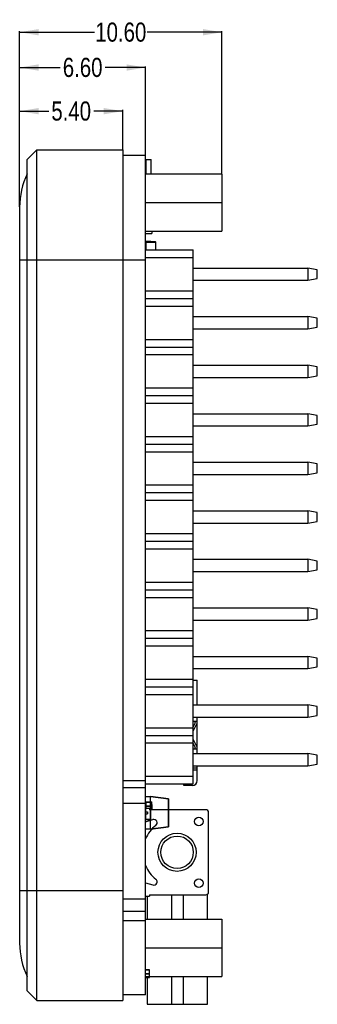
# Model space of a CAD drawing. Header units: millimetres. Extents: x 3 to 124, y -45 to 11.
# Tile 2 of 46: x 60 to 75, y -42 to 10. Entities that reach past the tile are written whole.
import ezdxf

# ---------------------------------------------------------------- set-up
doc = ezdxf.new("R2010")
doc.units = ezdxf.units.MM
doc.header["$LTSCALE"] = 1.21
doc.header["$MEASUREMENT"] = 0
doc.header["$PDMODE"] = 3
doc.header["$PDSIZE"] = 0.3125
doc.layers.get('0').update_dxf_attribs({"linetype": 'CONTINUOUS'})
doc.layers.get('DEFPOINTS').update_dxf_attribs({"linetype": 'CONTINUOUS'})
doc.layers.add('Dim', color=3, linetype='CONTINUOUS', lineweight=25)
doc.styles.get("Standard").update_dxf_attribs({"font": 'txt', "width": 0.8})
doc.dimstyles.get("Standard").update_dxf_attribs({"dimtxt": 0.15625, "dimasz": 0.1875, "dimexe": 0.125, "dimexo": 0.0625, "dimgap": 0.09, "dimtad": 0, "dimtih": 1, "dimtoh": 1, "dimzin": 4, "dimdsep": 46, "dimtxsty": 'STANDARD', "dimblk": '_FILLED', "dimblk1": '_FILLED', "dimblk2": '_FILLED', "dimcen": 0.09, "dimazin": 1, "dimtp": 0.01, "dimtm": 0.01, "dimtfac": 1, "dimtofl": 0, "dimtmove": 0, "dimatfit": 3, "dimldrblk": '_FILLED', "dimfxl": 1, "dimtolj": 1, "dimtzin": 4, "dimarcsym": 0})

# ---------------------------------------------------------------- blocks, each defined once
blk = doc.blocks.new('_FILLED')
at = {"color": 0, "linetype": 'ByBlock'}
blk.add_solid([(0, 0), (-1, 0.167), (-1, -0.167)], dxfattribs=at)
blk = doc.blocks.new('*D17')
at = {"color": 0, "linetype": 'ByBlock', "lineweight": -2}
for p, q in [((59.715, 0.028), (59.715, 5.091)), ((59.715, 5.028), (61.237, 5.028)), ((65.115, 5.028), (63.594, 5.028)), ((65.115, 3.028), (65.115, 5.091))]:
    blk.add_line(p, q, dxfattribs=at)
at = {"layer": 'DEFPOINTS', "color": 0, "linetype": 'ByBlock'}
for p in [(65.115, 2.997), (59.715, -0.003)]:
    blk.add_point(p, dxfattribs=at)
at = {"color": 0, "linetype": 'ByBlock', "lineweight": -2, "rotation": 180}
blk.add_blockref('_FILLED', (59.715, 5.028), dxfattribs=at)
at = {"color": 0, "linetype": 'ByBlock', "lineweight": -2}
blk.add_blockref('_FILLED', (65.115, 5.028), dxfattribs=at)
at = {"color": 0, "linetype": 'ByBlock', "lineweight": -2, "insert": (62.415, 5.028), "char_height": 1, "attachment_point": 5}
blk.add_mtext('\\A1;5.40', dxfattribs=at)
blk = doc.blocks.new('*D18')
at = {"color": 0, "linetype": 'ByBlock', "lineweight": -2}
for p, q in [((59.715, 0.028), (59.715, 7.373)), ((59.715, 7.311), (61.837, 7.311)), ((66.315, 7.311), (64.194, 7.311)), ((66.315, 2.733), (66.315, 7.373))]:
    blk.add_line(p, q, dxfattribs=at)
at = {"layer": 'DEFPOINTS', "color": 0, "linetype": 'ByBlock'}
for p in [(66.315, 2.702), (59.715, -0.003)]:
    blk.add_point(p, dxfattribs=at)
at = {"color": 0, "linetype": 'ByBlock', "lineweight": -2, "rotation": 180}
blk.add_blockref('_FILLED', (59.715, 7.311), dxfattribs=at)
at = {"color": 0, "linetype": 'ByBlock', "lineweight": -2}
blk.add_blockref('_FILLED', (66.315, 7.311), dxfattribs=at)
at = {"color": 0, "linetype": 'ByBlock', "lineweight": -2, "insert": (63.015, 7.311), "char_height": 1, "attachment_point": 5}
blk.add_mtext('\\A1;6.60', dxfattribs=at)
blk = doc.blocks.new('*D19')
at = {"color": 0, "linetype": 'ByBlock', "lineweight": -2}
for p, q in [((59.715, 0.06), (59.715, 9.22)), ((59.715, 9.158), (63.637, 9.158)), ((70.315, 9.158), (66.394, 9.158)), ((70.315, 1.778), (70.315, 9.22))]:
    blk.add_line(p, q, dxfattribs=at)
at = {"layer": 'DEFPOINTS', "color": 0, "linetype": 'ByBlock'}
for p in [(70.315, 1.747), (59.715, 0.028)]:
    blk.add_point(p, dxfattribs=at)
at = {"color": 0, "linetype": 'ByBlock', "lineweight": -2, "rotation": 180}
blk.add_blockref('_FILLED', (59.715, 9.158), dxfattribs=at)
at = {"color": 0, "linetype": 'ByBlock', "lineweight": -2}
blk.add_blockref('_FILLED', (70.315, 9.158), dxfattribs=at)
at = {"color": 0, "linetype": 'ByBlock', "lineweight": -2, "insert": (65.015, 9.158), "char_height": 1, "attachment_point": 5}
blk.add_mtext('\\A1;10.60', dxfattribs=at)

msp = doc.modelspace()

# ---------------------------------------------------------------- linework, layer by layer
at = {"color": 7, "linetype": 'Continuous'}
for p, q in [((60.115, 2.497), (60.615, 2.997)), ((60.615, -41.503), (60.615, 2.997)), ((60.615, 2.997), (65.115, 2.997)), ((65.115, 2.997), (65.115, -41.503)), ((66.315, 2.702), (65.115, 2.702)), ((66.315, -41.207), (66.315, 2.702)), ((60.115, -41.003), (60.115, 2.497)), ((66.335, 2.496), (66.335, 1.747)), ((66.335, 2.496), (66.615, 2.496)), ((66.615, 1.747), (66.615, 2.496)), ((66.315, 1.747), (70.315, 1.747)), ((70.315, 1.747), (70.315, -1.253)), ((66.315, 0.247), (70.315, 0.247)), ((59.715, -0.003), (59.715, -38.503)), ((66.315, -1.253), (70.315, -1.253)), ((66.315, -1.37), (66.64, -1.37)), ((66.315, -1.37), (66.64, -1.37)), ((66.64, -1.253), (66.64, -1.37)), ((66.64, -1.279), (66.65, -1.279)), ((66.65, -1.253), (66.65, -1.279)), ((66.315, -1.789), (66.64, -1.789)), ((66.315, -1.832), (66.331, -1.832)), ((66.331, -1.834), (66.331, -2.233)), ((66.346, -1.814), (66.346, -1.801)), ((66.59, -1.801), (66.346, -1.801)), ((66.351, -2.233), (66.351, -1.814)), ((66.59, -1.801), (66.59, -1.814)), ((66.64, -1.789), (66.64, -1.814)), ((66.331, -2.076), (66.315, -2.076)), ((66.315, -2.119), (66.331, -2.119)), ((66.315, -2.119), (66.331, -2.119)), ((59.715, -2.753), (66.315, -2.753)), ((65.115, -30), (66.315, -30)), ((65.115, -30.354), (66.315, -30.354)), ((66.315, -31.207), (65.115, -31.207)), ((59.715, -35.753), (65.115, -35.753)), ((66.315, -36.207), (65.115, -36.207)), ((66.315, -36.845), (65.115, -36.845)), ((66.315, -37.345), (65.115, -37.345)), ((66.315, -37.253), (70.315, -37.253)), ((70.315, -37.253), (70.315, -40.253)), ((66.315, -38.753), (70.315, -38.753)), ((66.315, -40.253), (70.315, -40.253)), ((60.115, -41.003), (60.615, -41.503)), ((66.315, -41.207), (65.115, -41.207)), ((60.615, -41.503), (65.115, -41.503))]:
    msp.add_line(p, q, dxfattribs=at)
at = {"color": 6, "linetype": 'Continuous'}
for p, q in [((66.331, -1.834), (66.831, -1.834)), ((66.831, -1.814), (66.351, -1.814)), ((66.831, -1.814), (66.831, -2.233)), ((66.831, -1.834), (66.851, -1.834)), ((66.851, -2.233), (66.851, -1.834)), ((66.315, -2.233), (68.815, -2.233)), ((68.815, -30.173), (68.815, -2.233)), ((66.315, -2.633), (68.815, -2.633)), ((68.815, -3.183), (74.815, -3.183)), ((74.815, -3.183), (74.815, -3.823)), ((75.315, -3.271), (74.815, -3.183)), ((75.315, -3.735), (75.315, -3.271)), ((68.815, -3.823), (74.815, -3.823)), ((74.815, -3.823), (75.315, -3.735)), ((66.315, -4.373), (68.815, -4.373)), ((66.315, -4.773), (68.815, -4.773)), ((66.315, -5.173), (68.815, -5.173)), ((68.815, -5.723), (74.815, -5.723)), ((74.815, -5.723), (74.815, -6.363)), ((75.315, -5.811), (74.815, -5.723)), ((75.315, -6.275), (75.315, -5.811)), ((68.815, -6.363), (74.815, -6.363)), ((74.815, -6.363), (75.315, -6.275)), ((66.315, -6.913), (68.815, -6.913)), ((66.315, -7.313), (68.815, -7.313)), ((66.315, -7.713), (68.815, -7.713)), ((68.815, -8.263), (74.815, -8.263)), ((74.815, -8.263), (74.815, -8.903)), ((75.315, -8.351), (74.815, -8.263)), ((75.315, -8.815), (75.315, -8.351)), ((68.815, -8.903), (74.815, -8.903)), ((74.815, -8.903), (75.315, -8.815)), ((66.315, -9.453), (68.815, -9.453)), ((66.315, -9.853), (68.815, -9.853)), ((66.315, -10.253), (68.815, -10.253)), ((68.815, -10.803), (74.815, -10.803)), ((74.815, -10.803), (74.815, -11.443)), ((75.315, -10.891), (74.815, -10.803)), ((75.315, -11.355), (75.315, -10.891)), ((68.815, -11.443), (74.815, -11.443)), ((74.815, -11.443), (75.315, -11.355)), ((66.315, -11.993), (68.815, -11.993)), ((66.315, -12.393), (68.815, -12.393)), ((66.315, -12.793), (68.815, -12.793)), ((68.815, -13.343), (74.815, -13.343)), ((74.815, -13.343), (74.815, -13.983)), ((75.315, -13.431), (74.815, -13.343)), ((74.815, -13.983), (75.315, -13.895)), ((75.315, -13.895), (75.315, -13.431)), ((68.815, -13.983), (74.815, -13.983)), ((66.315, -14.533), (68.815, -14.533)), ((66.315, -14.933), (68.815, -14.933)), ((66.315, -15.333), (68.815, -15.333)), ((68.815, -15.883), (74.815, -15.883)), ((75.315, -15.971), (74.815, -15.883)), ((74.815, -15.883), (74.815, -16.523)), ((75.315, -16.435), (75.315, -15.971)), ((74.815, -16.523), (75.315, -16.435)), ((68.815, -16.523), (74.815, -16.523)), ((66.315, -17.073), (68.815, -17.073)), ((66.315, -17.473), (68.815, -17.473)), ((66.315, -17.873), (68.815, -17.873)), ((68.815, -18.423), (74.815, -18.423)), ((75.315, -18.511), (74.815, -18.423)), ((74.815, -18.423), (74.815, -19.063)), ((75.315, -18.975), (75.315, -18.511)), ((68.815, -19.063), (74.815, -19.063)), ((74.815, -19.063), (75.315, -18.975)), ((66.315, -19.613), (68.815, -19.613)), ((66.315, -20.013), (68.815, -20.013)), ((66.315, -20.413), (68.815, -20.413)), ((68.815, -20.963), (74.815, -20.963)), ((75.315, -21.051), (74.815, -20.963)), ((74.815, -20.963), (74.815, -21.603)), ((75.315, -21.515), (75.315, -21.051)), ((68.815, -21.603), (74.815, -21.603)), ((74.815, -21.603), (75.315, -21.515)), ((66.315, -22.153), (68.815, -22.153)), ((66.315, -22.553), (68.815, -22.553)), ((66.315, -22.953), (68.815, -22.953)), ((68.815, -23.503), (74.815, -23.503)), ((75.315, -23.591), (74.815, -23.503)), ((74.815, -23.503), (74.815, -24.143)), ((75.315, -24.055), (75.315, -23.591)), ((68.815, -24.143), (74.815, -24.143)), ((74.815, -24.143), (75.315, -24.055)), ((66.315, -24.693), (68.815, -24.693)), ((66.315, -25.093), (68.815, -25.093)), ((68.815, -24.753), (69.015, -24.754)), ((69.015, -26.043), (69.015, -24.754)), ((66.315, -25.493), (68.815, -25.493)), ((68.815, -26.043), (74.815, -26.043)), ((75.315, -26.131), (74.815, -26.043)), ((74.815, -26.043), (74.815, -26.683)), ((75.315, -26.595), (75.315, -26.131)), ((68.815, -26.683), (74.815, -26.683)), ((69.015, -26.904), (69.015, -26.683)), ((74.815, -26.683), (75.315, -26.595)), ((66.315, -27.233), (68.815, -27.233)), ((69.015, -26.904), (68.815, -26.903)), ((68.915, -26.971), (68.815, -27.185)), ((68.815, -27.421), (69.015, -26.994)), ((68.915, -26.971), (68.915, -26.904)), ((69.015, -28.583), (69.015, -26.904)), ((66.315, -27.633), (68.815, -27.633)), ((66.315, -28.033), (68.815, -28.033)), ((69.015, -28.254), (68.815, -27.826)), ((68.815, -28.062), (68.915, -28.276)), ((68.915, -28.344), (68.915, -28.276)), ((68.815, -28.343), (69.015, -28.344)), ((68.815, -28.583), (74.815, -28.583)), ((75.315, -28.671), (74.815, -28.583)), ((74.815, -28.583), (74.815, -29.223)), ((75.315, -29.135), (75.315, -28.671)), ((68.815, -29.223), (74.815, -29.223)), ((69.015, -29.354), (68.815, -29.353)), ((69.015, -29.354), (69.015, -29.223)), ((69.015, -30.004), (69.015, -29.354)), ((74.815, -29.223), (75.315, -29.135)), ((66.315, -29.773), (68.815, -29.773)), ((69.015, -29.454), (68.815, -29.454)), ((66.315, -30.173), (68.815, -30.173)), ((68.315, -30.254), (68.315, -30.173)), ((68.765, -30.254), (68.315, -30.254)), ((68.765, -30.255), (68.315, -30.255)), ((66.574, -30.84), (66.315, -30.854)), ((66.315, -30.854), (66.574, -30.841)), ((66.574, -30.84), (67.515, -30.956)), ((67.515, -30.956), (66.574, -30.841)), ((66.575, -32.541), (66.575, -30.84)), ((66.565, -31.34), (66.305, -31.34)), ((66.565, -31.34), (66.305, -31.34)), ((66.305, -31.34), (66.305, -32.041)), ((66.305, -31.341), (66.565, -31.341)), ((66.305, -31.341), (66.565, -31.341)), ((66.315, -31.113), (66.64, -31.113)), ((66.315, -31.213), (66.34, -31.213)), ((66.34, -31.213), (66.315, -31.213)), ((66.34, -31.138), (66.615, -31.138)), ((66.34, -31.452), (66.34, -31.138)), ((66.565, -31.34), (66.565, -32.041)), ((66.615, -31.527), (66.615, -31.138)), ((66.64, -31.163), (66.615, -31.163)), ((66.64, -31.213), (66.615, -31.213)), ((66.64, -31.527), (66.64, -31.113)), ((66.64, -31.249), (66.65, -31.249)), ((66.64, -31.251), (66.65, -31.251)), ((66.64, -31.279), (66.65, -31.279)), ((66.64, -31.288), (66.65, -31.288)), ((66.64, -31.299), (66.65, -31.299)), ((66.64, -31.324), (66.65, -31.324)), ((66.64, -31.376), (66.65, -31.376)), ((66.64, -31.426), (66.65, -31.426)), ((66.65, -31.249), (66.65, -31.527)), ((67.515, -30.956), (67.51, -30.956)), ((67.51, -30.956), (67.51, -32.425)), ((67.515, -31.621), (67.515, -30.956)), ((66.315, -31.452), (66.515, -31.452)), ((66.315, -31.64), (66.415, -31.64)), ((66.315, -31.74), (66.415, -31.74)), ((66.415, -31.64), (66.415, -31.74)), ((66.515, -31.452), (66.515, -31.527)), ((69.465, -31.527), (66.515, -31.527)), ((66.64, -31.44), (66.65, -31.44)), ((66.64, -31.442), (66.65, -31.442)), ((66.64, -31.487), (66.65, -31.487)), ((67.515, -31.565), (67.51, -31.565)), ((67.515, -31.565), (67.51, -31.565)), ((67.51, -31.569), (67.515, -31.569)), ((67.515, -31.569), (67.51, -31.569)), ((67.515, -31.569), (67.51, -31.569)), ((67.515, -31.569), (67.51, -31.569)), ((67.515, -31.606), (67.51, -31.606)), ((67.515, -31.613), (67.51, -31.613)), ((67.515, -31.621), (67.51, -31.621)), ((67.515, -31.624), (67.51, -31.624)), ((67.51, -31.624), (67.515, -31.624)), ((67.51, -31.633), (67.515, -31.633)), ((67.515, -31.642), (67.51, -31.642)), ((67.51, -31.65), (67.515, -31.65)), ((67.515, -31.654), (67.51, -31.654)), ((67.515, -31.668), (67.51, -31.668)), ((67.51, -31.669), (67.515, -31.669)), ((67.51, -31.674), (67.515, -31.674)), ((67.51, -31.678), (67.515, -31.678)), ((67.51, -31.687), (67.515, -31.687)), ((67.515, -31.69), (67.51, -31.69)), ((67.51, -31.69), (67.515, -31.69)), ((67.515, -31.69), (67.51, -31.69)), ((67.515, -31.693), (67.51, -31.693)), ((67.51, -31.695), (67.515, -31.695)), ((67.51, -31.702), (67.515, -31.702)), ((67.515, -31.703), (67.51, -31.703)), ((67.515, -31.717), (67.51, -31.717)), ((67.515, -31.721), (67.51, -31.721)), ((67.515, -31.722), (67.51, -31.722)), ((67.515, -31.73), (67.51, -31.73)), ((67.51, -31.732), (67.515, -31.732)), ((67.515, -31.738), (67.51, -31.738)), ((67.515, -31.739), (67.51, -31.739)), ((67.51, -31.741), (67.515, -31.741)), ((67.51, -31.743), (67.515, -31.743)), ((67.515, -31.75), (67.51, -31.75)), ((67.515, -31.753), (67.51, -31.753)), ((67.515, -31.757), (67.51, -31.757)), ((67.515, -31.759), (67.51, -31.759)), ((67.51, -31.759), (67.515, -31.759)), ((67.51, -31.769), (67.515, -31.769)), ((67.51, -31.771), (67.515, -31.771)), ((67.51, -31.773), (67.515, -31.773)), ((67.515, -31.811), (67.51, -31.811)), ((67.515, -31.811), (67.51, -31.811)), ((67.51, -31.815), (67.515, -31.815)), ((67.51, -31.815), (67.515, -31.815)), ((67.51, -31.815), (67.515, -31.815)), ((67.515, -31.759), (67.515, -31.621)), ((67.515, -32.425), (67.515, -31.759)), ((69.615, -35.827), (69.615, -31.677)), ((66.305, -32.04), (66.565, -32.04)), ((66.305, -32.04), (66.565, -32.04)), ((66.565, -32.041), (66.305, -32.041)), ((66.305, -32.041), (66.565, -32.041)), ((66.315, -32.158), (66.692, -32.043)), ((67.515, -32.425), (66.575, -32.541)), ((66.575, -32.54), (67.515, -32.425)), ((67.515, -32.425), (67.51, -32.425)), ((67.515, -32.425), (67.51, -32.425)), ((66.575, -32.541), (66.315, -32.527)), ((66.315, -32.527), (66.575, -32.54)), ((66.315, -35.347), (66.692, -35.461)), ((66.315, -36.052), (66.515, -36.052)), ((66.405, -36.052), (66.405, -37.253)), ((66.515, -35.977), (69.465, -35.977)), ((66.515, -35.977), (66.515, -36.052)), ((67.685, -37.253), (67.685, -35.977)), ((68.285, -35.977), (68.285, -37.253)), ((69.565, -37.253), (69.565, -35.932)), ((66.315, -39.903), (66.515, -39.903)), ((66.515, -39.903), (66.315, -39.903)), ((66.515, -39.905), (66.315, -39.905)), ((66.315, -39.906), (66.515, -39.906)), ((66.315, -40.103), (66.515, -40.103)), ((66.315, -40.105), (66.515, -40.105)), ((66.495, -40.163), (66.515, -40.163)), ((66.495, -40.163), (66.495, -40.246)), ((66.495, -40.166), (66.515, -40.166)), ((66.515, -40.306), (66.515, -39.903)), ((66.315, -40.303), (66.515, -40.303)), ((66.315, -40.303), (66.515, -40.303)), ((66.315, -40.305), (66.515, -40.305)), ((66.315, -40.306), (66.515, -40.306)), ((66.405, -40.253), (66.405, -41.707)), ((66.495, -40.243), (66.515, -40.243)), ((66.495, -40.246), (66.515, -40.246)), ((67.685, -41.707), (67.685, -40.253)), ((68.285, -40.253), (68.285, -41.707)), ((69.565, -41.707), (69.565, -40.253)), ((66.405, -41.707), (69.565, -41.707))]:
    msp.add_line(p, q, dxfattribs=at)
for centre, radius in [((69.102, -32.141), 0.226), ((67.965, -33.752), 1), ((67.965, -33.752), 0.85), ((69.102, -35.364), 0.226)]:
    msp.add_circle(centre, radius, dxfattribs=at)
at = {"color": 7, "linetype": 'Continuous'}
for centre, radius, start, end in [((63.743, -0.003), 4.028, 154.25, 180), ((66.346, -1.832), 0.0305, 90, 180), ((66.351, -1.834), 0.02, 90, 180), ((66.59, -1.832), 0.0305, 37.0667, 90), ((66.346, -2.076), 0.0305, 180, 240.1654), ((63.743, -38.503), 4.028, 180, 205.75)]:
    msp.add_arc(centre, radius, start, end, dxfattribs=at)
at = {"color": 6, "linetype": 'Continuous'}
for centre, radius, start, end in [((66.831, -1.834), 0.02, 360, 90), ((68.765, -30.004), 0.25, 270, 360), ((69.465, -31.677), 0.15, 360, 90), ((67.965, -33.752), 1.793, 128.417, 156.976), ((66.743, -32.211), 0.175, 308.417, 106.8868), ((67.965, -33.752), 1.793, 203.024, 231.583), ((66.743, -35.294), 0.175, 253.1132, 51.583), ((69.465, -35.827), 0.15, 270, 360)]:
    msp.add_arc(centre, radius, start, end, dxfattribs=at)
for points in [[(66.315, -30.854), (66.315, -30.854), (66.315, -30.854), (66.315, -30.854), (66.315, -30.854)], [(66.574, -30.84), (66.574, -30.84), (66.574, -30.84), (66.574, -30.841), (66.574, -30.841)], [(67.515, -30.956), (67.515, -30.956), (67.515, -30.956), (67.515, -30.956)], [(67.515, -32.425), (67.515, -32.425), (67.515, -32.425), (67.515, -32.425)], [(66.315, -32.527), (66.315, -32.527), (66.315, -32.527), (66.315, -32.527), (66.315, -32.527)], [(66.575, -32.54), (66.575, -32.54), (66.575, -32.54), (66.575, -32.541), (66.575, -32.541)], [(66.315, -39.903), (66.315, -39.903), (66.315, -39.903), (66.315, -39.903), (66.315, -39.903)], [(66.315, -39.905), (66.315, -39.905), (66.315, -39.905), (66.315, -39.906), (66.315, -39.906)], [(66.515, -39.903), (66.515, -39.903), (66.515, -39.903), (66.515, -39.903), (66.515, -39.903)], [(66.515, -39.906), (66.515, -39.906), (66.515, -39.905), (66.515, -39.905), (66.515, -39.905)]]:
    msp.add_open_spline(points, degree=3, dxfattribs=at)

# ---------------------------------------------------------------- dimensions: what is measured, and where the dimension line sits
at = {"layer": 'Dim'}
for base, p1, p2, picture, middle in [((59.715, 9.158), (70.315, 1.747), (59.715, 0.028), '*D19', (65.015, 9.158)), ((59.715, 7.311), (66.315, 2.702), (59.715, -0.003), '*D18', (63.015, 7.311)), ((59.715, 5.028), (65.115, 2.997), (59.715, -0.003), '*D17', (62.415, 5.028))]:
    dim = msp.add_linear_dim(base=base, p1=p1, p2=p2, dimstyle='STANDARD', override={"dimscale": 0.5, "dimtxt": 2, "dimasz": 2, "dimtih": 0, "dimtoh": 0, "dimzin": 0, "dimcen": 0.198, "dimadec": 0, "dimazin": 0, "dimtp": 0, "dimtm": 0, "dimtdec": 4, "dimtzin": 0}, dxfattribs=at)
    dim.commit()
    dim.dimension.update_dxf_attribs({"geometry": picture, "text_midpoint": middle})

doc.saveas('drawing.dxf')
